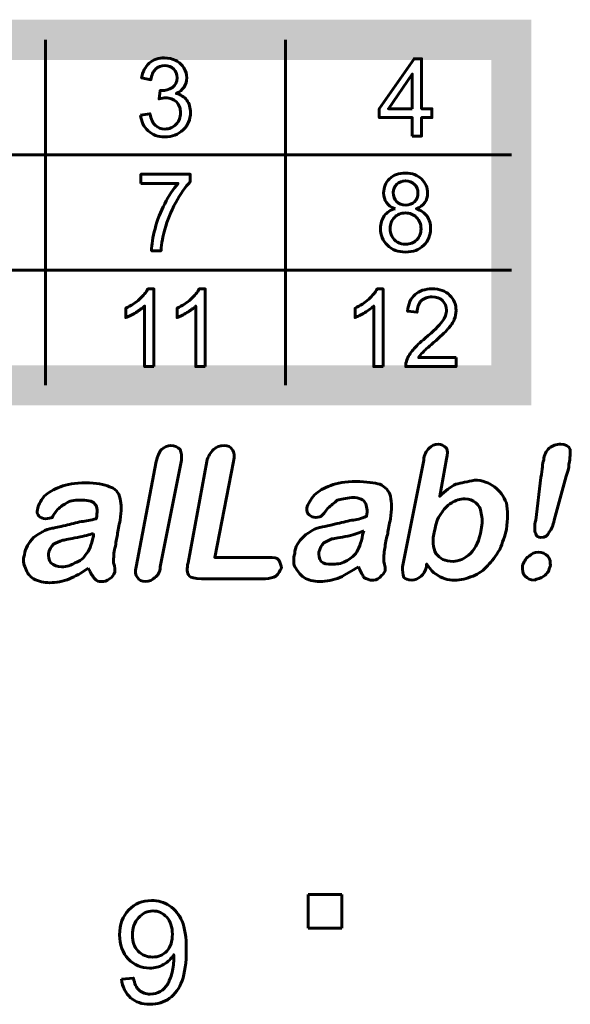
# Model space of a CAD drawing. Header units: millimetres. Extents: x -13 to 39, y -19 to 89.
# Tile 10 of 16: x 5 to 13, y 56 to 71. Entities that reach past the tile are written whole.
import ezdxf

# ---------------------------------------------------------------- set-up
doc = ezdxf.new("R2010")
doc.units = ezdxf.units.MM
for name, pattern in [('K5LT32781', [0]), ('K5LT32785', [0]), ('K5LT32786', [0]), ('K5LT_BASIC', [0])]:
    doc.linetypes.add(name, pattern=pattern)

msp = doc.modelspace()

# ---------------------------------------------------------------- linework, layer by layer
at = {"color": 150, "linetype": 'K5LT32785', "lineweight": 60, "true_color": 0x0080ff}
for p, q in [((5.039, 65.484), (5.039, 70.638)), ((8.621, 70.638), (8.621, 65.484)), ((-1.91, 68.92), (11.989, 68.92)), ((-1.91, 67.202), (11.989, 67.202))]:
    msp.add_line(p, q, dxfattribs=at)
at = {"color": 150, "linetype": 'K5LT32781', "lineweight": 60, "true_color": 0x0080ff}
for p, q in [((8.959, 57.388), (8.959, 57.888)), ((8.959, 57.888), (9.459, 57.888)), ((9.459, 57.888), (9.459, 57.388)), ((9.459, 57.388), (8.959, 57.388))]:
    msp.add_line(p, q, dxfattribs=at)
at = {"color": 150, "linetype": 'K5LT32786', "true_color": 0x0080ff, "const_width": 0.6}
msp.add_lwpolyline([(-1.91, 65.484), (11.989, 65.484), (11.989, 70.638), (-1.91, 70.638)], close=True, dxfattribs=at)
at = {"color": 150, "linetype": 'K5LT32785', "lineweight": 60, "true_color": 0x0080ff}
for points, knots in [([(6.458, 69.515), (6.458, 69.515), (6.598, 69.535), (6.598, 69.535), (6.614, 69.454), (6.641, 69.396), (6.679, 69.36), (6.717, 69.325), (6.764, 69.307), (6.82, 69.307), (6.886, 69.307), (6.942, 69.33), (6.987, 69.377), (7.032, 69.423), (7.055, 69.48), (7.055, 69.548), (7.055, 69.613), (7.034, 69.667), (6.992, 69.71), (6.95, 69.752), (6.897, 69.773), (6.832, 69.773), (6.806, 69.773), (6.773, 69.768), (6.733, 69.757), (6.733, 69.757), (6.749, 69.881), (6.749, 69.881), (6.758, 69.88), (6.766, 69.88), (6.771, 69.88), (6.831, 69.88), (6.885, 69.895), (6.932, 69.927), (6.98, 69.958), (7.004, 70.007), (7.004, 70.072), (7.004, 70.124), (6.986, 70.167), (6.952, 70.201), (6.917, 70.235), (6.872, 70.252), (6.818, 70.252), (6.763, 70.252), (6.718, 70.235), (6.682, 70.2), (6.645, 70.165), (6.622, 70.112), (6.612, 70.042), (6.612, 70.042), (6.472, 70.068), (6.472, 70.068), (6.489, 70.163), (6.528, 70.237), (6.588, 70.29), (6.649, 70.342), (6.724, 70.368), (6.814, 70.368), (6.876, 70.368), (6.933, 70.355), (6.985, 70.327), (7.038, 70.301), (7.078, 70.264), (7.105, 70.217), (7.133, 70.171), (7.147, 70.121), (7.147, 70.069), (7.147, 70.019), (7.133, 69.974), (7.107, 69.933), (7.081, 69.892), (7.042, 69.86), (6.99, 69.836), (7.057, 69.82), (7.109, 69.787), (7.147, 69.737), (7.184, 69.688), (7.202, 69.626), (7.202, 69.551), (7.202, 69.45), (7.166, 69.365), (7.094, 69.295), (7.021, 69.225), (6.93, 69.19), (6.819, 69.19), (6.719, 69.19), (6.637, 69.22), (6.571, 69.28), (6.505, 69.341), (6.467, 69.419), (6.458, 69.515)], [0, 0, 0, 0, 0.033333, 0.033333, 0.033333, 0.066667, 0.066667, 0.066667, 0.1, 0.1, 0.1, 0.133333, 0.133333, 0.133333, 0.166667, 0.166667, 0.166667, 0.2, 0.2, 0.2, 0.233333, 0.233333, 0.233333, 0.266667, 0.266667, 0.266667, 0.3, 0.3, 0.3, 0.333333, 0.333333, 0.333333, 0.366667, 0.366667, 0.366667, 0.4, 0.4, 0.4, 0.433333, 0.433333, 0.433333, 0.466667, 0.466667, 0.466667, 0.5, 0.5, 0.5, 0.533333, 0.533333, 0.533333, 0.566667, 0.566667, 0.566667, 0.6, 0.6, 0.6, 0.633333, 0.633333, 0.633333, 0.666667, 0.666667, 0.666667, 0.7, 0.7, 0.7, 0.733333, 0.733333, 0.733333, 0.766667, 0.766667, 0.766667, 0.8, 0.8, 0.8, 0.833333, 0.833333, 0.833333, 0.866667, 0.866667, 0.866667, 0.9, 0.9, 0.9, 0.933333, 0.933333, 0.933333, 0.966667, 0.966667, 0.966667, 1, 1, 1, 1]), ([(10.512, 69.202), (10.512, 69.202), (10.512, 69.477), (10.512, 69.477), (10.018, 69.477), (10.018, 69.477), (10.018, 69.608), (10.018, 69.608), (10.537, 70.356), (10.537, 70.356), (10.651, 70.356), (10.651, 70.356), (10.651, 69.608), (10.651, 69.608), (10.805, 69.608), (10.805, 69.608), (10.805, 69.477), (10.805, 69.477), (10.651, 69.477), (10.651, 69.477), (10.651, 69.202), (10.651, 69.202), (10.512, 69.202), (10.512, 69.202)], [0, 0, 0, 0, 0.090909, 0.090909, 0.181818, 0.181818, 0.272727, 0.272727, 0.363636, 0.363636, 0.454545, 0.454545, 0.545455, 0.545455, 0.636364, 0.636364, 0.727273, 0.727273, 0.818182, 0.818182, 0.909091, 0.909091, 1, 1, 1, 1]), ([(10.512, 69.608), (10.512, 69.608), (10.512, 70.127), (10.512, 70.127), (10.155, 69.608), (10.155, 69.608), (10.512, 69.608), (10.512, 69.608)], [0, 0, 0, 0, 0.333333, 0.333333, 0.666667, 0.666667, 1, 1, 1, 1]), ([(6.463, 68.495), (6.463, 68.495), (6.463, 68.631), (6.463, 68.631), (7.198, 68.631), (7.198, 68.631), (7.198, 68.521), (7.198, 68.521), (7.125, 68.443), (7.053, 68.339), (6.982, 68.209), (6.911, 68.079), (6.857, 67.946), (6.818, 67.808), (6.79, 67.712), (6.772, 67.606), (6.764, 67.491), (6.764, 67.491), (6.621, 67.491), (6.621, 67.491), (6.623, 67.582), (6.64, 67.691), (6.674, 67.82), (6.708, 67.949), (6.755, 68.073), (6.818, 68.193), (6.881, 68.312), (6.948, 68.413), (7.018, 68.495), (7.018, 68.495), (6.463, 68.495), (6.463, 68.495)], [0, 0, 0, 0, 0.090909, 0.090909, 0.181818, 0.181818, 0.272727, 0.272727, 0.272727, 0.363636, 0.363636, 0.363636, 0.454545, 0.454545, 0.454545, 0.545455, 0.545455, 0.545455, 0.636364, 0.636364, 0.636364, 0.727273, 0.727273, 0.727273, 0.818182, 0.818182, 0.818182, 0.909091, 0.909091, 0.909091, 1, 1, 1, 1]), ([(10.254, 68.117), (10.196, 68.139), (10.154, 68.169), (10.126, 68.209), (10.098, 68.249), (10.084, 68.297), (10.084, 68.353), (10.084, 68.437), (10.113, 68.507), (10.173, 68.564), (10.232, 68.622), (10.311, 68.65), (10.41, 68.65), (10.509, 68.65), (10.589, 68.621), (10.649, 68.562), (10.709, 68.504), (10.739, 68.433), (10.739, 68.349), (10.739, 68.295), (10.726, 68.248), (10.698, 68.209), (10.671, 68.169), (10.629, 68.139), (10.572, 68.117), (10.642, 68.094), (10.695, 68.057), (10.731, 68.005), (10.767, 67.954), (10.785, 67.893), (10.785, 67.821), (10.785, 67.723), (10.751, 67.64), (10.682, 67.573), (10.614, 67.505), (10.523, 67.472), (10.411, 67.472), (10.3, 67.472), (10.209, 67.505), (10.141, 67.573), (10.072, 67.64), (10.038, 67.724), (10.038, 67.825), (10.038, 67.9), (10.057, 67.963), (10.094, 68.014), (10.132, 68.064), (10.185, 68.099), (10.254, 68.117)], [0, 0, 0, 0, 0.0625, 0.0625, 0.0625, 0.125, 0.125, 0.125, 0.1875, 0.1875, 0.1875, 0.25, 0.25, 0.25, 0.3125, 0.3125, 0.3125, 0.375, 0.375, 0.375, 0.4375, 0.4375, 0.4375, 0.5, 0.5, 0.5, 0.5625, 0.5625, 0.5625, 0.625, 0.625, 0.625, 0.6875, 0.6875, 0.6875, 0.75, 0.75, 0.75, 0.8125, 0.8125, 0.8125, 0.875, 0.875, 0.875, 0.9375, 0.9375, 0.9375, 1, 1, 1, 1]), ([(10.227, 68.358), (10.227, 68.303), (10.244, 68.258), (10.278, 68.224), (10.312, 68.189), (10.357, 68.172), (10.413, 68.172), (10.467, 68.172), (10.511, 68.189), (10.545, 68.223), (10.58, 68.258), (10.596, 68.3), (10.596, 68.35), (10.596, 68.402), (10.579, 68.446), (10.544, 68.481), (10.509, 68.517), (10.465, 68.534), (10.411, 68.534), (10.358, 68.534), (10.314, 68.517), (10.279, 68.482), (10.244, 68.447), (10.227, 68.406), (10.227, 68.358)], [0, 0, 0, 0, 0.125, 0.125, 0.125, 0.25, 0.25, 0.25, 0.375, 0.375, 0.375, 0.5, 0.5, 0.5, 0.625, 0.625, 0.625, 0.75, 0.75, 0.75, 0.875, 0.875, 0.875, 1, 1, 1, 1]), ([(10.181, 67.824), (10.181, 67.784), (10.19, 67.745), (10.208, 67.707), (10.227, 67.669), (10.255, 67.64), (10.292, 67.619), (10.33, 67.598), (10.37, 67.588), (10.413, 67.588), (10.48, 67.588), (10.535, 67.61), (10.578, 67.653), (10.621, 67.697), (10.642, 67.752), (10.642, 67.819), (10.642, 67.888), (10.62, 67.944), (10.576, 67.989), (10.532, 68.033), (10.476, 68.055), (10.408, 68.055), (10.342, 68.055), (10.288, 68.033), (10.245, 67.989), (10.202, 67.945), (10.181, 67.89), (10.181, 67.824)], [0, 0, 0, 0, 0.111111, 0.111111, 0.111111, 0.222222, 0.222222, 0.222222, 0.333333, 0.333333, 0.333333, 0.444444, 0.444444, 0.444444, 0.555556, 0.555556, 0.555556, 0.666667, 0.666667, 0.666667, 0.777778, 0.777778, 0.777778, 0.888889, 0.888889, 0.888889, 1, 1, 1, 1]), ([(6.657, 65.763), (6.657, 65.763), (6.517, 65.763), (6.517, 65.763), (6.517, 66.666), (6.517, 66.666), (6.484, 66.634), (6.44, 66.601), (6.331, 66.536), (6.281, 66.512), (6.238, 66.495), (6.238, 66.495), (6.238, 66.633), (6.238, 66.633), (6.316, 66.67), (6.384, 66.715), (6.443, 66.768), (6.501, 66.821), (6.543, 66.872), (6.567, 66.922), (6.567, 66.922), (6.657, 66.922), (6.657, 66.922), (6.657, 65.763), (6.657, 65.763)], [0, 0, 0, 0, 0.111111, 0.111111, 0.222222, 0.222222, 0.222222, 0.333333, 0.333333, 0.444444, 0.444444, 0.444444, 0.555556, 0.555556, 0.555556, 0.666667, 0.666667, 0.666667, 0.777778, 0.777778, 0.777778, 0.888889, 0.888889, 1, 1, 1, 1]), ([(7.422, 65.763), (7.422, 65.763), (7.282, 65.763), (7.282, 65.763), (7.282, 66.666), (7.282, 66.666), (7.249, 66.634), (7.205, 66.601), (7.096, 66.536), (7.046, 66.512), (7.003, 66.495), (7.003, 66.495), (7.003, 66.633), (7.003, 66.633), (7.081, 66.67), (7.149, 66.715), (7.208, 66.768), (7.266, 66.821), (7.308, 66.872), (7.332, 66.922), (7.332, 66.922), (7.422, 66.922), (7.422, 66.922), (7.422, 65.763), (7.422, 65.763)], [0, 0, 0, 0, 0.111111, 0.111111, 0.222222, 0.222222, 0.222222, 0.333333, 0.333333, 0.444444, 0.444444, 0.444444, 0.555556, 0.555556, 0.555556, 0.666667, 0.666667, 0.666667, 0.777778, 0.777778, 0.777778, 0.888889, 0.888889, 1, 1, 1, 1]), ([(10.076, 65.763), (10.076, 65.763), (9.936, 65.763), (9.936, 65.763), (9.936, 66.666), (9.936, 66.666), (9.902, 66.634), (9.858, 66.601), (9.804, 66.569), (9.749, 66.536), (9.7, 66.512), (9.657, 66.495), (9.657, 66.495), (9.657, 66.633), (9.657, 66.633), (9.735, 66.67), (9.803, 66.715), (9.861, 66.768), (9.92, 66.821), (9.961, 66.872), (9.986, 66.922), (9.986, 66.922), (10.076, 66.922), (10.076, 66.922), (10.076, 65.763), (10.076, 65.763)], [0, 0, 0, 0, 0.111111, 0.111111, 0.222222, 0.222222, 0.222222, 0.333333, 0.333333, 0.333333, 0.444444, 0.444444, 0.444444, 0.555556, 0.555556, 0.555556, 0.666667, 0.666667, 0.666667, 0.777778, 0.777778, 0.777778, 0.888889, 0.888889, 1, 1, 1, 1]), ([(11.166, 65.898), (11.166, 65.898), (11.166, 65.763), (11.166, 65.763), (10.414, 65.763), (10.414, 65.763), (10.413, 65.797), (10.419, 65.83), (10.43, 65.862), (10.45, 65.914), (10.481, 65.965), (10.523, 66.015), (10.566, 66.065), (10.627, 66.123), (10.706, 66.189), (10.829, 66.292), (10.912, 66.373), (10.956, 66.434), (11, 66.494), (11.022, 66.551), (11.022, 66.605), (11.022, 66.661), (11.002, 66.708), (10.962, 66.747), (10.923, 66.785), (10.871, 66.804), (10.807, 66.804), (10.74, 66.804), (10.686, 66.784), (10.645, 66.743), (10.605, 66.703), (10.584, 66.646), (10.584, 66.574), (10.584, 66.574), (10.441, 66.588), (10.441, 66.588), (10.451, 66.697), (10.488, 66.78), (10.552, 66.837), (10.616, 66.894), (10.702, 66.922), (10.81, 66.922), (10.919, 66.922), (11.006, 66.892), (11.069, 66.83), (11.133, 66.768), (11.165, 66.692), (11.165, 66.601), (11.165, 66.555), (11.156, 66.51), (11.137, 66.465), (11.118, 66.42), (11.087, 66.373), (11.044, 66.324), (11.001, 66.275), (10.929, 66.207), (10.829, 66.121), (10.745, 66.049), (10.691, 66.001), (10.667, 65.975), (10.644, 65.95), (10.624, 65.924), (10.608, 65.898), (10.608, 65.898), (11.166, 65.898), (11.166, 65.898)], [0, 0, 0, 0, 0.045455, 0.045455, 0.090909, 0.090909, 0.090909, 0.136364, 0.136364, 0.136364, 0.181818, 0.181818, 0.181818, 0.227273, 0.227273, 0.227273, 0.272727, 0.272727, 0.272727, 0.318182, 0.318182, 0.318182, 0.363636, 0.363636, 0.363636, 0.409091, 0.409091, 0.409091, 0.454545, 0.454545, 0.454545, 0.5, 0.5, 0.5, 0.545455, 0.545455, 0.545455, 0.590909, 0.590909, 0.590909, 0.636364, 0.636364, 0.636364, 0.681818, 0.681818, 0.681818, 0.727273, 0.727273, 0.727273, 0.772727, 0.772727, 0.772727, 0.818182, 0.818182, 0.818182, 0.863636, 0.863636, 0.863636, 0.909091, 0.909091, 0.909091, 0.954545, 0.954545, 0.954545, 1, 1, 1, 1]), ([(6.393, 62.778), (6.393, 62.778), (6.691, 64.346), (6.691, 64.346), (6.711, 64.426), (6.73, 64.486), (6.771, 64.525), (6.81, 64.566), (6.869, 64.585), (6.909, 64.585), (6.968, 64.585), (7.009, 64.566), (7.048, 64.525), (7.069, 64.486), (7.069, 64.426), (7.069, 64.367), (7.069, 64.367), (6.75, 62.778), (6.75, 62.778), (6.75, 62.698), (6.711, 62.639), (6.67, 62.618), (6.631, 62.579), (6.592, 62.559), (6.473, 62.559), (6.432, 62.579), (6.413, 62.618), (6.373, 62.659), (6.373, 62.698), (6.393, 62.778)], [0, 0, 0, 0, 0.1, 0.1, 0.1, 0.2, 0.2, 0.2, 0.3, 0.3, 0.3, 0.4, 0.4, 0.4, 0.5, 0.5, 0.5, 0.6, 0.6, 0.6, 0.7, 0.7, 0.7, 0.8, 0.8, 0.9, 0.9, 0.9, 1, 1, 1, 1]), ([(7.843, 64.346), (7.843, 64.346), (7.564, 62.916), (7.564, 62.916), (8.379, 62.916), (8.379, 62.916), (8.439, 62.916), (8.499, 62.916), (8.519, 62.877), (8.538, 62.838), (8.558, 62.797), (8.558, 62.758), (8.538, 62.718), (8.519, 62.678), (8.478, 62.639), (8.439, 62.618), (8.379, 62.599), (8.32, 62.599), (8.32, 62.599), (7.366, 62.599), (7.366, 62.599), (7.266, 62.599), (7.207, 62.618), (7.188, 62.639), (7.147, 62.678), (7.147, 62.758), (7.167, 62.838), (7.167, 62.838), (7.445, 64.346), (7.445, 64.346), (7.465, 64.426), (7.505, 64.486), (7.545, 64.525), (7.585, 64.566), (7.644, 64.585), (7.763, 64.585), (7.803, 64.566), (7.823, 64.525), (7.862, 64.486), (7.862, 64.426), (7.843, 64.346)], [0, 0, 0, 0, 0.071429, 0.071429, 0.142857, 0.142857, 0.142857, 0.214286, 0.214286, 0.214286, 0.285714, 0.285714, 0.285714, 0.357143, 0.357143, 0.357143, 0.428571, 0.428571, 0.428571, 0.5, 0.5, 0.5, 0.571429, 0.571429, 0.571429, 0.642857, 0.642857, 0.642857, 0.714286, 0.714286, 0.714286, 0.785714, 0.785714, 0.785714, 0.857143, 0.857143, 0.928571, 0.928571, 0.928571, 1, 1, 1, 1]), ([(11.022, 64.387), (11.022, 64.387), (10.921, 63.83), (10.921, 63.83), (11.001, 63.91), (11.081, 63.97), (11.16, 64.009), (11.24, 64.029), (11.34, 64.048), (11.439, 64.069), (11.558, 64.069), (11.657, 64.029), (11.737, 63.97), (11.816, 63.91), (11.876, 63.83), (11.915, 63.731), (11.936, 63.612), (11.936, 63.493), (11.915, 63.333), (11.895, 63.235), (11.856, 63.136), (11.816, 63.035), (11.757, 62.937), (11.697, 62.857), (11.638, 62.797), (11.578, 62.718), (11.498, 62.678), (11.418, 62.639), (11.32, 62.599), (11.24, 62.579), (11.141, 62.579), (11.1, 62.579), (11.041, 62.579), (11.001, 62.599), (10.942, 62.618), (10.902, 62.639), (10.882, 62.659), (10.843, 62.678), (10.823, 62.698), (10.802, 62.718), (10.783, 62.738), (10.763, 62.778), (10.724, 62.817), (10.724, 62.817), (10.724, 62.778), (10.724, 62.778), (10.703, 62.718), (10.683, 62.659), (10.644, 62.639), (10.604, 62.599), (10.545, 62.579), (10.504, 62.579), (10.445, 62.579), (10.405, 62.599), (10.385, 62.618), (10.366, 62.659), (10.366, 62.718), (10.366, 62.778), (10.366, 62.778), (10.683, 64.367), (10.683, 64.367), (10.683, 64.447), (10.724, 64.506), (10.763, 64.545), (10.802, 64.585), (10.843, 64.605), (10.902, 64.605), (10.942, 64.605), (10.981, 64.585), (11.022, 64.545), (11.041, 64.506), (11.041, 64.466), (11.022, 64.387)], [0, 0, 0, 0, 0.041667, 0.041667, 0.041667, 0.083333, 0.083333, 0.083333, 0.125, 0.125, 0.125, 0.166667, 0.166667, 0.166667, 0.208333, 0.208333, 0.208333, 0.25, 0.25, 0.25, 0.291667, 0.291667, 0.291667, 0.333333, 0.333333, 0.333333, 0.375, 0.375, 0.375, 0.416667, 0.416667, 0.416667, 0.458333, 0.458333, 0.458333, 0.5, 0.5, 0.5, 0.541667, 0.541667, 0.541667, 0.583333, 0.583333, 0.583333, 0.625, 0.625, 0.625, 0.666667, 0.666667, 0.666667, 0.708333, 0.708333, 0.708333, 0.75, 0.75, 0.75, 0.791667, 0.791667, 0.791667, 0.833333, 0.833333, 0.833333, 0.875, 0.875, 0.875, 0.916667, 0.916667, 0.916667, 0.958333, 0.958333, 0.958333, 1, 1, 1, 1]), ([(12.353, 63.473), (12.353, 63.473), (12.431, 64.108), (12.431, 64.108), (12.452, 64.227), (12.452, 64.327), (12.472, 64.367), (12.472, 64.447), (12.511, 64.506), (12.551, 64.545), (12.61, 64.585), (12.651, 64.605), (12.729, 64.605), (12.789, 64.605), (12.849, 64.585), (12.869, 64.525), (12.869, 64.486), (12.869, 64.406), (12.849, 64.307), (12.849, 64.248), (12.83, 64.188), (12.809, 64.128), (12.809, 64.128), (12.63, 63.473), (12.63, 63.473), (12.61, 63.393), (12.591, 63.333), (12.551, 63.294), (12.532, 63.235), (12.491, 63.214), (12.431, 63.214), (12.392, 63.214), (12.353, 63.235), (12.353, 63.274), (12.333, 63.314), (12.333, 63.393), (12.353, 63.473)], [0, 0, 0, 0, 0.083333, 0.083333, 0.083333, 0.166667, 0.166667, 0.166667, 0.25, 0.25, 0.25, 0.333333, 0.333333, 0.333333, 0.416667, 0.416667, 0.416667, 0.5, 0.5, 0.5, 0.583333, 0.583333, 0.583333, 0.666667, 0.666667, 0.666667, 0.75, 0.75, 0.75, 0.833333, 0.833333, 0.833333, 0.916667, 0.916667, 0.916667, 1, 1, 1, 1]), ([(9.711, 62.778), (9.611, 62.718), (9.512, 62.659), (9.432, 62.618), (9.333, 62.579), (9.234, 62.559), (9.134, 62.559), (9.035, 62.559), (8.955, 62.579), (8.896, 62.618), (8.836, 62.659), (8.797, 62.718), (8.757, 62.778), (8.737, 62.838), (8.737, 62.897), (8.757, 62.976), (8.757, 63.076), (8.817, 63.155), (8.896, 63.235), (8.975, 63.294), (9.055, 63.354), (9.174, 63.374), (9.214, 63.374), (9.273, 63.393), (9.353, 63.413), (9.452, 63.434), (9.532, 63.453), (9.611, 63.473), (9.67, 63.473), (9.75, 63.493), (9.83, 63.532), (9.849, 63.612), (9.83, 63.691), (9.81, 63.731), (9.789, 63.771), (9.73, 63.81), (9.611, 63.81), (9.512, 63.791), (9.452, 63.791), (9.392, 63.771), (9.353, 63.731), (9.294, 63.691), (9.253, 63.652), (9.214, 63.592), (9.174, 63.553), (9.154, 63.532), (9.154, 63.532), (9.115, 63.512), (9.074, 63.512), (9.035, 63.512), (8.996, 63.532), (8.975, 63.553), (8.936, 63.572), (8.936, 63.612), (8.936, 63.652), (8.955, 63.711), (8.996, 63.791), (9.055, 63.851), (9.115, 63.91), (9.193, 63.95), (9.294, 63.989), (9.392, 64.029), (9.512, 64.048), (9.67, 64.048), (9.83, 64.048), (9.949, 64.029), (10.028, 64.009), (10.108, 63.97), (10.167, 63.91), (10.187, 63.83), (10.206, 63.731), (10.206, 63.631), (10.187, 63.493), (10.167, 63.413), (10.147, 63.333), (10.147, 63.274), (10.128, 63.214), (10.108, 63.155), (10.108, 63.076), (10.087, 63.016), (10.087, 62.937), (10.087, 62.857), (10.108, 62.797), (10.108, 62.738), (10.108, 62.718), (10.087, 62.678), (10.068, 62.659), (10.028, 62.618), (9.988, 62.579), (9.949, 62.579), (9.889, 62.579), (9.869, 62.579), (9.83, 62.599), (9.789, 62.618), (9.77, 62.659), (9.73, 62.718), (9.711, 62.778)], [0, 0, 0, 0, 0.03125, 0.03125, 0.03125, 0.0625, 0.0625, 0.0625, 0.09375, 0.09375, 0.09375, 0.125, 0.125, 0.125, 0.15625, 0.15625, 0.15625, 0.1875, 0.1875, 0.1875, 0.21875, 0.21875, 0.21875, 0.25, 0.25, 0.25, 0.28125, 0.28125, 0.28125, 0.3125, 0.3125, 0.3125, 0.34375, 0.34375, 0.34375, 0.375, 0.375, 0.375, 0.40625, 0.40625, 0.40625, 0.4375, 0.4375, 0.4375, 0.46875, 0.46875, 0.46875, 0.5, 0.5, 0.5, 0.53125, 0.53125, 0.53125, 0.5625, 0.5625, 0.5625, 0.59375, 0.59375, 0.59375, 0.625, 0.625, 0.625, 0.65625, 0.65625, 0.65625, 0.6875, 0.6875, 0.6875, 0.71875, 0.71875, 0.71875, 0.75, 0.75, 0.75, 0.78125, 0.78125, 0.78125, 0.8125, 0.8125, 0.8125, 0.84375, 0.84375, 0.84375, 0.875, 0.875, 0.875, 0.90625, 0.90625, 0.90625, 0.9375, 0.9375, 0.9375, 0.96875, 0.96875, 0.96875, 1, 1, 1, 1]), ([(5.678, 62.758), (5.578, 62.678), (5.479, 62.639), (5.399, 62.599), (5.3, 62.559), (5.201, 62.54), (5.101, 62.54), (5.022, 62.54), (4.942, 62.559), (4.863, 62.599), (4.803, 62.639), (4.764, 62.678), (4.743, 62.758), (4.704, 62.817), (4.704, 62.877), (4.724, 62.957), (4.743, 63.056), (4.784, 63.136), (4.863, 63.214), (4.942, 63.274), (5.041, 63.333), (5.141, 63.354), (5.181, 63.354), (5.24, 63.374), (5.339, 63.393), (5.419, 63.413), (5.499, 63.434), (5.578, 63.453), (5.637, 63.453), (5.717, 63.473), (5.797, 63.493), (5.816, 63.592), (5.816, 63.672), (5.777, 63.711), (5.756, 63.751), (5.697, 63.771), (5.578, 63.771), (5.499, 63.771), (5.419, 63.771), (5.36, 63.731), (5.32, 63.711), (5.261, 63.672), (5.22, 63.631), (5.181, 63.572), (5.141, 63.532), (5.141, 63.512), (5.121, 63.512), (5.082, 63.493), (5.041, 63.493), (5.002, 63.493), (4.963, 63.512), (4.942, 63.532), (4.922, 63.553), (4.903, 63.592), (4.922, 63.631), (4.922, 63.691), (4.963, 63.751), (5.022, 63.83), (5.082, 63.89), (5.161, 63.929), (5.261, 63.97), (5.36, 64.009), (5.479, 64.029), (5.637, 64.029), (5.797, 64.029), (5.916, 64.009), (5.996, 63.97), (6.075, 63.95), (6.134, 63.89), (6.154, 63.791), (6.175, 63.711), (6.175, 63.612), (6.154, 63.473), (6.134, 63.393), (6.115, 63.314), (6.115, 63.255), (6.095, 63.195), (6.095, 63.136), (6.075, 63.056), (6.056, 62.996), (6.056, 62.916), (6.056, 62.838), (6.075, 62.778), (6.075, 62.718), (6.075, 62.698), (6.056, 62.659), (6.035, 62.618), (5.996, 62.599), (5.955, 62.559), (5.916, 62.559), (5.876, 62.559), (5.836, 62.559), (5.797, 62.559), (5.777, 62.599), (5.737, 62.639), (5.717, 62.678), (5.678, 62.758)], [0, 0, 0, 0, 0.03125, 0.03125, 0.03125, 0.0625, 0.0625, 0.0625, 0.09375, 0.09375, 0.09375, 0.125, 0.125, 0.125, 0.15625, 0.15625, 0.15625, 0.1875, 0.1875, 0.1875, 0.21875, 0.21875, 0.21875, 0.25, 0.25, 0.25, 0.28125, 0.28125, 0.28125, 0.3125, 0.3125, 0.3125, 0.34375, 0.34375, 0.34375, 0.375, 0.375, 0.375, 0.40625, 0.40625, 0.40625, 0.4375, 0.4375, 0.4375, 0.46875, 0.46875, 0.46875, 0.5, 0.5, 0.5, 0.53125, 0.53125, 0.53125, 0.5625, 0.5625, 0.5625, 0.59375, 0.59375, 0.59375, 0.625, 0.625, 0.625, 0.65625, 0.65625, 0.65625, 0.6875, 0.6875, 0.6875, 0.71875, 0.71875, 0.71875, 0.75, 0.75, 0.75, 0.78125, 0.78125, 0.78125, 0.8125, 0.8125, 0.8125, 0.84375, 0.84375, 0.84375, 0.875, 0.875, 0.875, 0.90625, 0.90625, 0.90625, 0.9375, 0.9375, 0.9375, 0.96875, 0.96875, 0.96875, 1, 1, 1, 1]), ([(10.843, 63.314), (10.802, 63.175), (10.823, 63.056), (10.862, 62.976), (10.921, 62.897), (11.001, 62.857), (11.121, 62.857), (11.2, 62.857), (11.299, 62.897), (11.379, 62.976), (11.459, 63.056), (11.519, 63.175), (11.538, 63.333), (11.558, 63.413), (11.558, 63.512), (11.538, 63.572), (11.538, 63.652), (11.498, 63.691), (11.459, 63.731), (11.418, 63.771), (11.359, 63.791), (11.299, 63.791), (11.219, 63.791), (11.16, 63.771), (11.1, 63.731), (11.022, 63.691), (10.981, 63.631), (10.942, 63.572), (10.882, 63.493), (10.862, 63.413), (10.843, 63.314)], [0, 0, 0, 0, 0.1, 0.1, 0.1, 0.2, 0.2, 0.2, 0.3, 0.3, 0.3, 0.4, 0.4, 0.4, 0.5, 0.5, 0.5, 0.6, 0.6, 0.6, 0.7, 0.7, 0.7, 0.8, 0.8, 0.8, 0.9, 0.9, 0.9, 1, 1, 1, 1]), ([(9.789, 63.314), (9.73, 63.294), (9.651, 63.255), (9.551, 63.235), (9.432, 63.214), (9.353, 63.195), (9.313, 63.195), (9.273, 63.175), (9.234, 63.155), (9.193, 63.136), (9.154, 63.095), (9.134, 63.056), (9.115, 62.996), (9.115, 62.957), (9.115, 62.897), (9.154, 62.857), (9.193, 62.817), (9.234, 62.817), (9.313, 62.817), (9.372, 62.817), (9.452, 62.817), (9.512, 62.857), (9.591, 62.897), (9.631, 62.937), (9.67, 62.976), (9.711, 63.035), (9.75, 63.136), (9.77, 63.255), (9.77, 63.255), (9.789, 63.314), (9.789, 63.314)], [0, 0, 0, 0, 0.1, 0.1, 0.1, 0.2, 0.2, 0.2, 0.3, 0.3, 0.3, 0.4, 0.4, 0.4, 0.5, 0.5, 0.5, 0.6, 0.6, 0.6, 0.7, 0.7, 0.7, 0.8, 0.8, 0.8, 0.9, 0.9, 0.9, 1, 1, 1, 1]), ([(5.756, 63.274), (5.697, 63.255), (5.618, 63.235), (5.518, 63.214), (5.399, 63.195), (5.339, 63.175), (5.3, 63.175), (5.24, 63.155), (5.201, 63.136), (5.161, 63.115), (5.121, 63.076), (5.101, 63.035), (5.082, 62.976), (5.082, 62.937), (5.082, 62.877), (5.121, 62.838), (5.161, 62.797), (5.22, 62.778), (5.28, 62.778), (5.36, 62.778), (5.419, 62.797), (5.479, 62.838), (5.559, 62.857), (5.618, 62.916), (5.637, 62.957), (5.697, 63.016), (5.717, 63.095), (5.756, 63.235), (5.756, 63.235), (5.756, 63.274), (5.756, 63.274)], [0, 0, 0, 0, 0.1, 0.1, 0.1, 0.2, 0.2, 0.2, 0.3, 0.3, 0.3, 0.4, 0.4, 0.4, 0.5, 0.5, 0.5, 0.6, 0.6, 0.6, 0.7, 0.7, 0.7, 0.8, 0.8, 0.8, 0.9, 0.9, 0.9, 1, 1, 1, 1]), ([(12.333, 62.579), (12.273, 62.579), (12.234, 62.599), (12.193, 62.639), (12.154, 62.678), (12.154, 62.718), (12.154, 62.797), (12.174, 62.838), (12.193, 62.897), (12.253, 62.937), (12.293, 62.976), (12.333, 62.996), (12.392, 62.996), (12.452, 62.996), (12.491, 62.976), (12.532, 62.937), (12.571, 62.897), (12.571, 62.838), (12.571, 62.797), (12.551, 62.718), (12.532, 62.678), (12.472, 62.639), (12.431, 62.599), (12.372, 62.599), (12.333, 62.579)], [0, 0, 0, 0, 0.125, 0.125, 0.125, 0.25, 0.25, 0.25, 0.375, 0.375, 0.375, 0.5, 0.5, 0.5, 0.625, 0.625, 0.625, 0.75, 0.75, 0.75, 0.875, 0.875, 0.875, 1, 1, 1, 1])]:
    msp.add_open_spline(points, degree=3, knots=knots, dxfattribs=at)
at = {"color": 150, "linetype": 'K5LT_BASIC', "lineweight": 60, "true_color": 0x0080ff}
for points, knots in [([(6.173, 56.628), (6.173, 56.628), (6.351, 56.643), (6.351, 56.643), (6.366, 56.559), (6.395, 56.498), (6.48, 56.423), (6.535, 56.404), (6.602, 56.404), (6.659, 56.404), (6.709, 56.417), (6.752, 56.443), (6.796, 56.469), (6.831, 56.504), (6.858, 56.548), (6.885, 56.592), (6.908, 56.651), (6.946, 56.8), (6.955, 56.876), (6.955, 56.953), (6.955, 56.961), (6.955, 56.974), (6.954, 56.991), (6.917, 56.931), (6.866, 56.883), (6.802, 56.846), (6.738, 56.809), (6.668, 56.791), (6.593, 56.791), (6.468, 56.791), (6.362, 56.837), (6.275, 56.928), (6.189, 57.018), (6.145, 57.138), (6.145, 57.287), (6.145, 57.441), (6.19, 57.564), (6.281, 57.658), (6.371, 57.752), (6.485, 57.799), (6.621, 57.799), (6.719, 57.799), (6.809, 57.772), (6.891, 57.719), (6.973, 57.666), (7.034, 57.59), (7.077, 57.492), (7.119, 57.394), (7.14, 57.252), (7.14, 57.066), (7.14, 56.872), (7.119, 56.718), (7.077, 56.603), (7.035, 56.488), (6.973, 56.401), (6.89, 56.341), (6.807, 56.281), (6.71, 56.251), (6.598, 56.251), (6.48, 56.251), (6.383, 56.284), (6.308, 56.35), (6.233, 56.416), (6.188, 56.509), (6.173, 56.628)], [0, 0, 0, 0, 0.045455, 0.045455, 0.045455, 0.090909, 0.090909, 0.136364, 0.136364, 0.136364, 0.181818, 0.181818, 0.181818, 0.227273, 0.227273, 0.227273, 0.272727, 0.272727, 0.318182, 0.318182, 0.318182, 0.363636, 0.363636, 0.363636, 0.409091, 0.409091, 0.409091, 0.454545, 0.454545, 0.454545, 0.5, 0.5, 0.5, 0.545455, 0.545455, 0.545455, 0.590909, 0.590909, 0.590909, 0.636364, 0.636364, 0.636364, 0.681818, 0.681818, 0.681818, 0.727273, 0.727273, 0.727273, 0.772727, 0.772727, 0.772727, 0.818182, 0.818182, 0.818182, 0.863636, 0.863636, 0.863636, 0.909091, 0.909091, 0.909091, 0.954545, 0.954545, 0.954545, 1, 1, 1, 1]), ([(6.933, 57.297), (6.933, 57.403), (6.904, 57.488), (6.848, 57.55), (6.792, 57.613), (6.723, 57.644), (6.643, 57.644), (6.56, 57.644), (6.488, 57.611), (6.427, 57.543), (6.366, 57.476), (6.336, 57.388), (6.336, 57.281), (6.336, 57.185), (6.365, 57.106), (6.422, 57.046), (6.48, 56.986), (6.552, 56.956), (6.638, 56.956), (6.724, 56.956), (6.794, 56.986), (6.85, 57.046), (6.905, 57.106), (6.933, 57.19), (6.933, 57.297)], [0, 0, 0, 0, 0.125, 0.125, 0.125, 0.25, 0.25, 0.25, 0.375, 0.375, 0.375, 0.5, 0.5, 0.5, 0.625, 0.625, 0.625, 0.75, 0.75, 0.75, 0.875, 0.875, 0.875, 1, 1, 1, 1])]:
    msp.add_open_spline(points, degree=3, knots=knots, dxfattribs=at)

doc.saveas('drawing.dxf')
